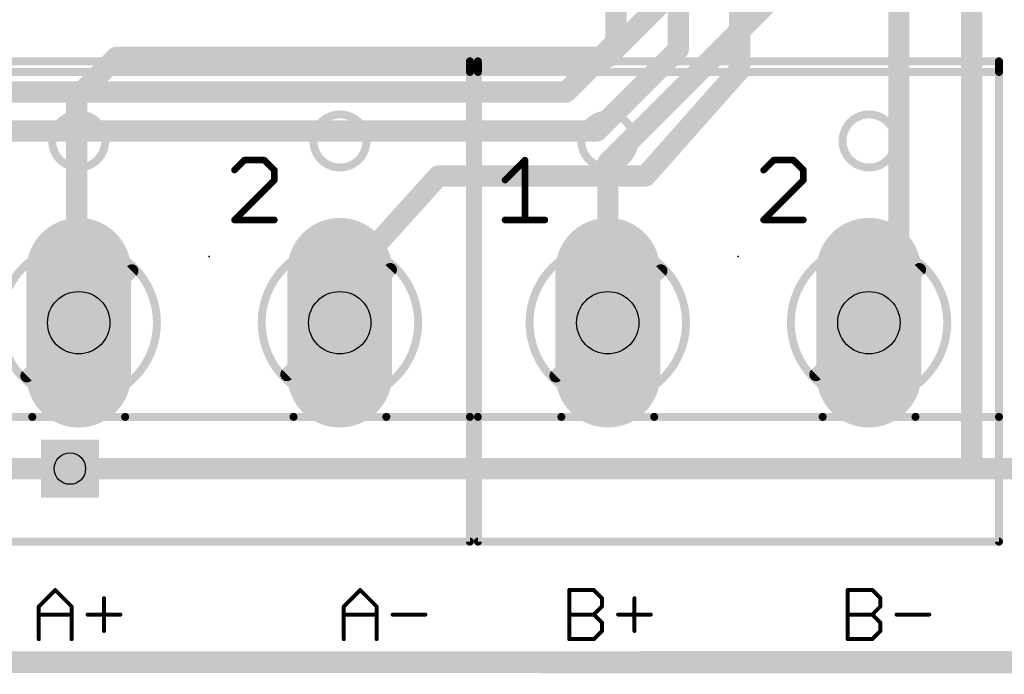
# Model space of a CAD drawing. Extents: x -0.6 to 56.6, y -0.1 to 45.4.
# Tile 2 of 11: x 9.1 to 27.9, y -0.1 to 12.4. Entities that reach past the tile are written whole.
import ezdxf

# ---------------------------------------------------------------- set-up
doc = ezdxf.new("R2010")
doc.units = 0
for name, color, linetype in [('1', 14, 'CONTINUOUS'), ('16', 174, 'CONTINUOUS'), ('17', 94, 'CONTINUOUS'), ('18', 94, 'CONTINUOUS'), ('20', 178, 'CONTINUOUS'), ('21', 250, 'CONTINUOUS'), ('23', 178, 'CONTINUOUS'), ('25', 250, 'CONTINUOUS'), ('29', 250, 'CONTINUOUS'), ('30', 250, 'CONTINUOUS'), ('44', 250, 'CONTINUOUS'), ('51', 250, 'CONTINUOUS')]:
    doc.layers.add(name, color=color, linetype=linetype)

# ---------------------------------------------------------------- blocks, each defined once
blk = doc.blocks.new('LONGP100')
at = {"const_width": 1}
blk.add_lwpolyline([(-0.5, 0), (0.5, 0)], dxfattribs=at)
at = {"const_width": 0.5}
for points in [[(-0.5, 0.25, 1), (-0.5, -0.25)], [(0.5, -0.25, 1), (0.5, 0.25)]]:
    blk.add_lwpolyline(points, format="xyb", dxfattribs=at)
blk = doc.blocks.new('ROUNDP')
at = {"const_width": 0.5}
blk.add_lwpolyline([(0, -0.25, 1), (0, 0.25, 1), (0, -0.25)], format="xyb", dxfattribs=at)
blk = doc.blocks.new('SQUAREV')
blk.add_solid([(-0.5, -0.5), (0.5, -0.5), (-0.5, 0.5), (0.5, 0.5)])
blk = doc.blocks.new('ROUNDV')
at = {"const_width": 0.5}
blk.add_lwpolyline([(0, -0.25, 1), (0, 0.25, 1), (0, -0.25)], format="xyb", dxfattribs=at)

msp = doc.modelspace()

# ---------------------------------------------------------------- linework, layer by layer
at = {"layer": '1', "const_width": 0.4064}
for points in [[(24.13, 15.494), (20.32, 11.684)], [(20.3346, 9.6666), (24.13, 13.462)], [(10.922, 11.684), (10.16, 10.922)], [(20.32, 11.684), (10.922, 11.684)], [(10.16, 10.922), (10.16, 6.39)], [(20.3346, 6.604), (20.3346, 9.6666)], [(10.16, 6.39), (10.2, 6.604)], [(10.033, 3.81), (8.509, 3.81)], [(-0.396, 0.104), (56.388, 0.127)]]:
    msp.add_lwpolyline(points, dxfattribs=at)
at = {"layer": '1', "const_width": 0.2032}
for points in [[(10.922, 11.7856, 1), (10.922, 11.5824)], [(10.9938, 11.6122, 1), (10.8502, 11.7558)], [(20.32, 11.5824, 1), (20.32, 11.7856)], [(20.2482, 11.7558, 1), (20.3918, 11.6122)], [(10.2616, 10.922, 1), (10.0584, 10.922)], [(10.0882, 10.9938, 1), (10.2318, 10.8502)], [(20.4362, 9.6666, 1), (20.233, 9.6666)], [(20.2628, 9.7384, 1), (20.4064, 9.5948)], [(10.2999, 6.5853, 1), (10.1001, 6.6227)], [(20.233, 6.604, 1), (20.4362, 6.604)], [(10.0601, 6.4087, 1), (10.2599, 6.3713)], [(10.0584, 6.39, 1), (10.2616, 6.39)], [(10.033, 3.7084, 1), (10.033, 3.9116)]]:
    msp.add_lwpolyline(points, format="xyb", dxfattribs=at)
at = {"layer": '16', "const_width": 0.4064}
for points in [[(22.86, 23.368), (22.86, 11.447)], [(25.908, 20.828), (25.908, 7.4314)], [(21.684, 11.835), (21.684, 18.982)], [(20.493, 11.979), (20.493, 18.315)], [(27.305, 3.81), (27.305, 16.383)], [(19.536, 11.022), (20.493, 11.979)], [(20.124, 10.275), (21.684, 11.835)], [(22.86, 11.447), (21.059, 9.415)], [(7.491, 11.022), (19.536, 11.022)], [(6.621, 10.275), (20.124, 10.275)], [(17.091, 9.415), (15.24, 7.366)], [(21.059, 9.415), (17.091, 9.415)], [(15.24, 7.366), (15.24, 6.644)], [(25.908, 7.4314), (25.3346, 6.604)], [(15.24, 6.644), (15.2, 6.604)], [(27.305, 3.81), (10.033, 3.81)], [(35.56, 3.81), (27.305, 3.81)], [(-0.396, 0.104), (56.388, 0.127)]]:
    msp.add_lwpolyline(points, dxfattribs=at)
at = {"layer": '16', "const_width": 0.2032}
for points in [[(20.3914, 11.979, 1), (20.5946, 11.979)], [(20.5648, 11.9072, 1), (20.4212, 12.0508)], [(21.5824, 11.835, 1), (21.7856, 11.835)], [(21.7558, 11.7632, 1), (21.6122, 11.9068)], [(22.7584, 11.447, 1), (22.9616, 11.447)], [(22.936, 11.3796, 1), (22.784, 11.5144)], [(19.4642, 11.0938, 1), (19.6078, 10.9502)], [(19.536, 10.9204, 1), (19.536, 11.1236)], [(20.0522, 10.3468, 1), (20.1958, 10.2032)], [(20.124, 10.1734, 1), (20.124, 10.3766)], [(17.091, 9.5166, 1), (17.091, 9.3134)], [(17.1664, 9.3469, 1), (17.0156, 9.4831)], [(20.983, 9.4824, 1), (21.135, 9.3476)], [(21.059, 9.3134, 1), (21.059, 9.5166)], [(15.3416, 7.366, 1), (15.1384, 7.366)], [(25.9915, 7.3735, 1), (25.8245, 7.4893)], [(15.1646, 7.4341, 1), (15.3154, 7.2979)], [(25.8064, 7.4314, 1), (26.0096, 7.4314)], [(15.3118, 6.5722, 1), (15.1682, 6.7158)], [(15.1282, 6.6758, 1), (15.2718, 6.5322)], [(15.1384, 6.644, 1), (15.3416, 6.644)], [(25.2511, 6.6619, 1), (25.4181, 6.5461)], [(10.033, 3.9116, 1), (10.033, 3.7084)], [(27.305, 3.9116, 1), (27.305, 3.7084)], [(27.305, 3.7084, 1), (27.305, 3.9116)], [(27.2034, 3.81, 1), (27.4066, 3.81)]]:
    msp.add_lwpolyline(points, format="xyb", dxfattribs=at)
at = {"layer": '20', "const_width": 0.254}
msp.add_lwpolyline([(-0.462, 0.033), (56.388, 0)], dxfattribs=at)
at = {"layer": '21'}
for points, const_width in [([(17.693, 11.608), (7.711, 11.608)], 0.1524), ([(17.693, 11.608), (17.693, 11.405)], 0.1524), ([(27.8276, 11.608), (17.8456, 11.608)], 0.1524), ([(17.8456, 11.405), (17.8456, 11.608)], 0.1524), ([(27.8276, 11.608), (27.8276, 11.405)], 0.1524), ([(7.711, 11.405), (17.693, 11.405)], 0.1524), ([(17.693, 11.405), (17.693, 4.801)], 0.1524), ([(17.8456, 4.801), (17.8456, 11.405)], 0.1524), ([(17.8456, 11.405), (27.8276, 11.405)], 0.1524), ([(27.8276, 11.405), (27.8276, 4.801)], 0.1524), ([(13.3752, 9.7165), (13.1845, 9.5258)], 0.127), ([(13.7565, 9.7165), (13.3752, 9.7165)], 0.127), ([(13.9472, 9.5258), (13.7565, 9.7165)], 0.127), ([(18.3661, 9.3352), (18.7474, 9.7165)], 0.127), ([(18.7474, 9.7165), (18.7474, 8.5725)], 0.127), ([(23.5098, 9.7165), (23.3191, 9.5258)], 0.127), ([(23.8911, 9.7165), (23.5098, 9.7165)], 0.127), ([(24.0817, 9.5258), (23.8911, 9.7165)], 0.127), ([(13.9472, 9.3352), (13.9472, 9.5258)], 0.127), ([(24.0817, 9.3352), (24.0817, 9.5258)], 0.127), ([(13.1845, 8.5725), (13.9472, 9.3352)], 0.127), ([(23.3191, 8.5725), (24.0817, 9.3352)], 0.127), ([(13.9472, 8.5725), (13.1845, 8.5725)], 0.127), ([(18.3661, 8.5725), (19.1288, 8.5725)], 0.127), ([(24.0817, 8.5725), (23.3191, 8.5725)], 0.127), ([(7.711, 4.801), (9.311, 4.801)], 0.1524), ([(11.089, 4.801), (14.315, 4.801)], 0.1524), ([(16.093, 4.801), (17.693, 4.801)], 0.1524), ([(17.693, 4.801), (17.693, 2.413)], 0.1524), ([(17.8456, 2.413), (17.8456, 4.801)], 0.1524), ([(17.8456, 4.801), (19.4456, 4.801)], 0.1524), ([(21.2236, 4.801), (24.4496, 4.801)], 0.1524), ([(26.2276, 4.801), (27.8276, 4.801)], 0.1524), ([(27.8276, 4.801), (27.8276, 2.413)], 0.1524), ([(7.711, 2.413), (17.693, 2.413)], 0.1524), ([(17.8456, 2.413), (27.8276, 2.413)], 0.1524)]:
    msp.add_lwpolyline(points, dxfattribs=dict(at, const_width=const_width))
for points, const_width in [([(17.7311, 11.608, 1), (17.6549, 11.608)], 0.0762), ([(17.693, 11.5699, 1), (17.693, 11.6461)], 0.0762), ([(17.8456, 11.6461, 1), (17.8456, 11.5699)], 0.0762), ([(17.8837, 11.608, 1), (17.8075, 11.608)], 0.0762), ([(27.8657, 11.608, 1), (27.7895, 11.608)], 0.0762), ([(27.8276, 11.5699, 1), (27.8276, 11.6461)], 0.0762), ([(17.7311, 11.405, 1), (17.6549, 11.405)], 0.0762), ([(17.6549, 11.405, 1), (17.7311, 11.405)], 0.0762), ([(17.693, 11.3669, 1), (17.693, 11.4431)], 0.0762), ([(17.8837, 11.405, 1), (17.8075, 11.405)], 0.0762), ([(17.8456, 11.4431, 1), (17.8456, 11.3669)], 0.0762), ([(17.8075, 11.405, 1), (17.8837, 11.405)], 0.0762), ([(27.8657, 11.405, 1), (27.7895, 11.405)], 0.0762), ([(27.7895, 11.405, 1), (27.8657, 11.405)], 0.0762), ([(27.8276, 11.3669, 1), (27.8276, 11.4431)], 0.0762), ([(10.2, 9.5758, 1), (10.2, 10.5918, 1), (10.2, 9.5758)], 0.1524), ([(15.2038, 9.5758, 1), (15.2038, 10.5918, 1), (15.2038, 9.5758)], 0.1524), ([(20.3346, 9.5758, 1), (20.3346, 10.5918, 1), (20.3346, 9.5758)], 0.1524), ([(25.3384, 9.5758, 1), (25.3384, 10.5918, 1), (25.3384, 9.5758)], 0.1524), ([(13.3752, 9.7482, 1), (13.3752, 9.6847)], 0.0635), ([(13.3976, 9.694, 1), (13.3527, 9.7389)], 0.0635), ([(13.7789, 9.7389, 1), (13.734, 9.694)], 0.0635), ([(13.7565, 9.6847, 1), (13.7565, 9.7482)], 0.0635), ([(18.7792, 9.7165, 1), (18.7157, 9.7165)], 0.0635), ([(18.7699, 9.694, 1), (18.725, 9.7389)], 0.0635), ([(23.5098, 9.7482, 1), (23.5098, 9.6847)], 0.0635), ([(23.5322, 9.694, 1), (23.4873, 9.7389)], 0.0635), ([(23.9135, 9.7389, 1), (23.8686, 9.694)], 0.0635), ([(23.8911, 9.6847, 1), (23.8911, 9.7482)], 0.0635), ([(13.162, 9.5483, 1), (13.207, 9.5034)], 0.0635), ([(13.9789, 9.5258, 1), (13.9154, 9.5258)], 0.0635), ([(13.9247, 9.5034, 1), (13.9696, 9.5483)], 0.0635), ([(23.2966, 9.5483, 1), (23.3416, 9.5034)], 0.0635), ([(24.1135, 9.5258, 1), (24.05, 9.5258)], 0.0635), ([(24.0593, 9.5034, 1), (24.1042, 9.5483)], 0.0635), ([(13.9154, 9.3352, 1), (13.9789, 9.3352)], 0.0635), ([(13.9696, 9.3127, 1), (13.9247, 9.3576)], 0.0635), ([(18.3436, 9.3576, 1), (18.3886, 9.3127)], 0.0635), ([(24.05, 9.3352, 1), (24.1135, 9.3352)], 0.0635), ([(24.1042, 9.3127, 1), (24.0593, 9.3576)], 0.0635), ([(13.1845, 8.6043, 1), (13.1845, 8.5407)], 0.0635), ([(13.162, 8.595, 1), (13.207, 8.55)], 0.0635), ([(13.9472, 8.5407, 1), (13.9472, 8.6043)], 0.0635), ([(18.3661, 8.6043, 1), (18.3661, 8.5407)], 0.0635), ([(18.7157, 8.5725, 1), (18.7792, 8.5725)], 0.0635), ([(19.1288, 8.5407, 1), (19.1288, 8.6043)], 0.0635), ([(23.3191, 8.6043, 1), (23.3191, 8.5407)], 0.0635), ([(23.2966, 8.595, 1), (23.3416, 8.55)], 0.0635), ([(24.0817, 8.5407, 1), (24.0817, 8.6043)], 0.0635), ([(9.311, 4.7629, 1), (9.311, 4.8391)], 0.0762), ([(11.089, 4.8391, 1), (11.089, 4.7629)], 0.0762), ([(14.315, 4.7629, 1), (14.315, 4.8391)], 0.0762), ([(16.093, 4.8391, 1), (16.093, 4.7629)], 0.0762), ([(17.7311, 4.801, 1), (17.6549, 4.801)], 0.0762), ([(17.6549, 4.801, 1), (17.7311, 4.801)], 0.0762), ([(17.693, 4.7629, 1), (17.693, 4.8391)], 0.0762), ([(17.8837, 4.801, 1), (17.8075, 4.801)], 0.0762), ([(17.8456, 4.8391, 1), (17.8456, 4.7629)], 0.0762), ([(17.8075, 4.801, 1), (17.8837, 4.801)], 0.0762), ([(19.4456, 4.7629, 1), (19.4456, 4.8391)], 0.0762), ([(21.2236, 4.8391, 1), (21.2236, 4.7629)], 0.0762), ([(24.4496, 4.7629, 1), (24.4496, 4.8391)], 0.0762), ([(26.2276, 4.8391, 1), (26.2276, 4.7629)], 0.0762), ([(27.8657, 4.801, 1), (27.7895, 4.801)], 0.0762), ([(27.7895, 4.801, 1), (27.8657, 4.801)], 0.0762), ([(27.8276, 4.7629, 1), (27.8276, 4.8391)], 0.0762), ([(17.693, 2.3749, 1), (17.693, 2.4511)], 0.0762), ([(17.8456, 2.4511, 1), (17.8456, 2.3749)], 0.0762), ([(27.8276, 2.3749, 1), (27.8276, 2.4511)], 0.0762), ([(17.6549, 2.413, 1), (17.7311, 2.413)], 0.0762), ([(17.8075, 2.413, 1), (17.8837, 2.413)], 0.0762), ([(27.7895, 2.413, 1), (27.8657, 2.413)], 0.0762)]:
    msp.add_lwpolyline(points, format="xyb", dxfattribs=dict(at, const_width=const_width))
at = {"layer": '23'}
for p in [(12.7, 7.874), (22.8346, 7.874)]:
    msp.add_point(p, dxfattribs=at)
at = {"layer": '25', "const_width": 0.0762}
for points in [[(9.4361, 1.1732), (9.7496, 1.4867)], [(9.7496, 1.4867), (10.0632, 1.1732)], [(15.2781, 1.1732), (15.5916, 1.4867)], [(15.5916, 1.4867), (15.9052, 1.1732)], [(19.5961, 0.5461), (19.5961, 1.4867)], [(19.5961, 1.4867), (20.0664, 1.4867)], [(20.0664, 1.4867), (20.2232, 1.3299)], [(24.9301, 0.5461), (24.9301, 1.4867)], [(24.9301, 1.4867), (25.4004, 1.4867)], [(25.4004, 1.4867), (25.5572, 1.3299)], [(10.6852, 1.3299), (10.6852, 0.7029)], [(20.2232, 1.3299), (20.2232, 1.1732)], [(20.8452, 1.3299), (20.8452, 0.7029)], [(25.5572, 1.3299), (25.5572, 1.1732)], [(9.4361, 0.5461), (9.4361, 1.1732)], [(10.0632, 1.1732), (10.0632, 0.5461)], [(15.2781, 0.5461), (15.2781, 1.1732)], [(15.9052, 1.1732), (15.9052, 0.5461)], [(20.2232, 1.1732), (20.0664, 1.0164)], [(25.5572, 1.1732), (25.4004, 1.0164)], [(9.4361, 1.0164), (10.0632, 1.0164)], [(10.3716, 1.0164), (10.9987, 1.0164)], [(15.2781, 1.0164), (15.9052, 1.0164)], [(16.2136, 1.0164), (16.8407, 1.0164)], [(19.5961, 1.0164), (20.0664, 1.0164)], [(20.0664, 1.0164), (20.2232, 0.8596)], [(20.5316, 1.0164), (21.1587, 1.0164)], [(24.9301, 1.0164), (25.4004, 1.0164)], [(25.4004, 1.0164), (25.5572, 0.8596)], [(25.8656, 1.0164), (26.4927, 1.0164)], [(20.2232, 0.8596), (20.2232, 0.7029)], [(25.5572, 0.8596), (25.5572, 0.7029)], [(20.0664, 0.5461), (19.5961, 0.5461)], [(20.2232, 0.7029), (20.0664, 0.5461)], [(25.4004, 0.5461), (24.9301, 0.5461)], [(25.5572, 0.7029), (25.4004, 0.5461)]]:
    msp.add_lwpolyline(points, dxfattribs=at)
at = {"layer": '25', "const_width": 0.0381}
for points in [[(9.7631, 1.5002, 1), (9.7362, 1.4732)], [(9.7631, 1.4732, 1), (9.7362, 1.5002)], [(15.6051, 1.5002, 1), (15.5782, 1.4732)], [(15.6051, 1.4732, 1), (15.5782, 1.5002)], [(19.5961, 1.5058, 1), (19.5961, 1.4677)], [(19.6151, 1.4867, 1), (19.577, 1.4867)], [(20.0799, 1.5002, 1), (20.0529, 1.4732)], [(20.0664, 1.4677, 1), (20.0664, 1.5058)], [(24.9301, 1.5058, 1), (24.9301, 1.4677)], [(24.9491, 1.4867, 1), (24.911, 1.4867)], [(25.4139, 1.5002, 1), (25.3869, 1.4732)], [(25.4004, 1.4677, 1), (25.4004, 1.5058)], [(10.7042, 1.3299, 1), (10.6661, 1.3299)], [(20.2422, 1.3299, 1), (20.2041, 1.3299)], [(20.2097, 1.3165, 1), (20.2366, 1.3434)], [(20.8642, 1.3299, 1), (20.8261, 1.3299)], [(25.5762, 1.3299, 1), (25.5381, 1.3299)], [(25.5437, 1.3165, 1), (25.5706, 1.3434)], [(9.4551, 1.1732, 1), (9.417, 1.1732)], [(9.4226, 1.1866, 1), (9.4496, 1.1597)], [(10.0822, 1.1732, 1), (10.0441, 1.1732)], [(10.0497, 1.1597, 1), (10.0766, 1.1866)], [(15.2646, 1.1866, 1), (15.2916, 1.1597)], [(15.2972, 1.1732, 1), (15.2591, 1.1732)], [(15.9242, 1.1732, 1), (15.8861, 1.1732)], [(15.8917, 1.1597, 1), (15.9186, 1.1866)], [(20.2041, 1.1732, 1), (20.2422, 1.1732)], [(20.2366, 1.1597, 1), (20.2097, 1.1866)], [(25.5381, 1.1732, 1), (25.5762, 1.1732)], [(25.5706, 1.1597, 1), (25.5437, 1.1866)], [(9.4361, 1.0354, 1), (9.4361, 0.9973)], [(10.0632, 0.9973, 1), (10.0632, 1.0354)], [(10.3716, 1.0354, 1), (10.3716, 0.9973)], [(10.9987, 0.9973, 1), (10.9987, 1.0354)], [(15.2781, 1.0354, 1), (15.2781, 0.9973)], [(15.9052, 0.9973, 1), (15.9052, 1.0354)], [(16.2136, 1.0354, 1), (16.2136, 0.9973)], [(16.8407, 0.9973, 1), (16.8407, 1.0354)], [(19.5961, 1.0354, 1), (19.5961, 0.9973)], [(20.0799, 1.0299, 1), (20.0529, 1.0029)], [(20.0529, 1.0299, 1), (20.0799, 1.0029)], [(20.0664, 0.9973, 1), (20.0664, 1.0354)], [(20.5316, 1.0354, 1), (20.5316, 0.9973)], [(21.1587, 0.9973, 1), (21.1587, 1.0354)], [(24.9301, 1.0354, 1), (24.9301, 0.9973)], [(25.4139, 1.0299, 1), (25.3869, 1.0029)], [(25.3869, 1.0299, 1), (25.4139, 1.0029)], [(25.4004, 0.9973, 1), (25.4004, 1.0354)], [(25.8656, 1.0354, 1), (25.8656, 0.9973)], [(26.4927, 0.9973, 1), (26.4927, 1.0354)], [(20.2422, 0.8596, 1), (20.2041, 0.8596)], [(20.2097, 0.8462, 1), (20.2366, 0.8731)], [(25.5762, 0.8596, 1), (25.5381, 0.8596)], [(25.5437, 0.8462, 1), (25.5706, 0.8731)], [(10.6661, 0.7029, 1), (10.7042, 0.7029)], [(19.5961, 0.5652, 1), (19.5961, 0.5271)], [(20.0529, 0.5596, 1), (20.0799, 0.5326)], [(20.0664, 0.5271, 1), (20.0664, 0.5652)], [(20.2041, 0.7029, 1), (20.2422, 0.7029)], [(20.2366, 0.6894, 1), (20.2097, 0.7163)], [(20.8261, 0.7029, 1), (20.8642, 0.7029)], [(24.9301, 0.5652, 1), (24.9301, 0.5271)], [(25.3869, 0.5596, 1), (25.4139, 0.5326)], [(25.4004, 0.5271, 1), (25.4004, 0.5652)], [(25.5381, 0.7029, 1), (25.5762, 0.7029)], [(25.5706, 0.6894, 1), (25.5437, 0.7163)], [(9.417, 0.5461, 1), (9.4551, 0.5461)], [(10.0441, 0.5461, 1), (10.0822, 0.5461)], [(15.2591, 0.5461, 1), (15.2972, 0.5461)], [(15.8861, 0.5461, 1), (15.9242, 0.5461)], [(19.577, 0.5461, 1), (19.6151, 0.5461)], [(24.911, 0.5461, 1), (24.9491, 0.5461)]]:
    msp.add_lwpolyline(points, format="xyb", dxfattribs=at)
at = {"layer": '44'}
for centre, radius in [((10.2, 6.604), 0.5969), ((15.2, 6.604), 0.5969), ((20.3346, 6.604), 0.5969), ((25.3346, 6.604), 0.5969), ((10.033, 3.81), 0.3)]:
    msp.add_circle(centre, radius, dxfattribs=at)
at = {"layer": '51'}
for points, const_width in [([(10.2, 5.1054, 1), (10.2, 8.1026, 1), (10.2, 5.1054)], 0.1524), ([(15.2038, 5.1054, 1), (15.2038, 8.1026, 1), (15.2038, 5.1054)], 0.1524), ([(20.3346, 5.1054, 1), (20.3346, 8.1026, 1), (20.3346, 5.1054)], 0.1524), ([(25.3384, 5.1054, 1), (25.3384, 8.1026, 1), (25.3384, 5.1054)], 0.1524), ([(16.2142, 7.5754, 1), (16.1238, 7.6646)], 0.127), ([(26.3488, 7.5754, 1), (26.2584, 7.6646)], 0.127), ([(11.2609, 7.5501, 1), (11.1711, 7.6399)], 0.127), ([(21.3955, 7.5501, 1), (21.3057, 7.6399)], 0.127), ([(9.1641, 5.6329, 1), (9.2539, 5.5431)], 0.127), ([(14.1428, 5.6576, 1), (14.2332, 5.5684)], 0.127), ([(19.2987, 5.6329, 1), (19.3885, 5.5431)], 0.127), ([(24.2774, 5.6576, 1), (24.3678, 5.5684)], 0.127), ([(9.311, 4.8391, 1), (9.311, 4.7629)], 0.0762), ([(11.089, 4.7629, 1), (11.089, 4.8391)], 0.0762), ([(14.315, 4.8391, 1), (14.315, 4.7629)], 0.0762), ([(16.093, 4.7629, 1), (16.093, 4.8391)], 0.0762), ([(19.4456, 4.8391, 1), (19.4456, 4.7629)], 0.0762), ([(21.2236, 4.7629, 1), (21.2236, 4.8391)], 0.0762), ([(24.4496, 4.8391, 1), (24.4496, 4.7629)], 0.0762), ([(26.2276, 4.7629, 1), (26.2276, 4.8391)], 0.0762)]:
    msp.add_lwpolyline(points, format="xyb", dxfattribs=dict(at, const_width=const_width))
for points, const_width in [([(14.188, 5.613), (16.169, 7.62)], 0.254), ([(24.3226, 5.613), (26.3036, 7.62)], 0.254), ([(9.209, 5.588), (11.216, 7.595)], 0.254), ([(19.3436, 5.588), (21.3506, 7.595)], 0.254), ([(9.311, 4.801), (11.089, 4.801)], 0.1524), ([(14.315, 4.801), (16.093, 4.801)], 0.1524), ([(19.4456, 4.801), (21.2236, 4.801)], 0.1524), ([(24.4496, 4.801), (26.2276, 4.801)], 0.1524)]:
    msp.add_lwpolyline(points, dxfattribs=dict(at, const_width=const_width))

# ---------------------------------------------------------------- block references
at = {"layer": '17', "rotation": 90}
for name, p, xscale, yscale in [('LONGP100', (10.2, 6.604), 1.8034, 1.8034), ('LONGP100', (10.2, 6.604), 1.8034, 1.8034), ('LONGP100', (15.2, 6.604), 1.8034, 1.8034), ('LONGP100', (15.2, 6.604), 1.8034, 1.8034), ('LONGP100', (20.3346, 6.604), 1.8034, 1.8034), ('LONGP100', (20.3346, 6.604), 1.8034, 1.8034), ('LONGP100', (25.3346, 6.604), 1.8034, 1.8034), ('LONGP100', (25.3346, 6.604), 1.8034, 1.8034), ('ROUNDP', (10.2, 6.604), 1.7907, 1.7907), ('ROUNDP', (10.2, 6.604), 1.7907, 1.7907), ('ROUNDP', (10.2, 6.604), 1.7907, 1.7907), ('ROUNDP', (10.2, 6.604), 1.7907, 1.7907), ('ROUNDP', (10.2, 6.604), 1.7907, 1.7907), ('ROUNDP', (10.2, 6.604), 1.7907, 1.7907), ('ROUNDP', (10.2, 6.604), 1.7907, 1.7907), ('ROUNDP', (10.2, 6.604), 1.7907, 1.7907), ('ROUNDP', (10.2, 6.604), 1.7907, 1.7907), ('ROUNDP', (10.2, 6.604), 1.7907, 1.7907), ('ROUNDP', (10.2, 6.604), 1.7907, 1.7907), ('ROUNDP', (10.2, 6.604), 1.7907, 1.7907), ('ROUNDP', (10.2, 6.604), 1.7907, 1.7907), ('ROUNDP', (10.2, 6.604), 1.7907, 1.7907), ('ROUNDP', (15.2, 6.604), 1.7907, 1.7907), ('ROUNDP', (15.2, 6.604), 1.7907, 1.7907), ('ROUNDP', (15.2, 6.604), 1.7907, 1.7907), ('ROUNDP', (15.2, 6.604), 1.7907, 1.7907), ('ROUNDP', (15.2, 6.604), 1.7907, 1.7907), ('ROUNDP', (15.2, 6.604), 1.7907, 1.7907), ('ROUNDP', (15.2, 6.604), 1.7907, 1.7907), ('ROUNDP', (15.2, 6.604), 1.7907, 1.7907), ('ROUNDP', (15.2, 6.604), 1.7907, 1.7907), ('ROUNDP', (15.2, 6.604), 1.7907, 1.7907), ('ROUNDP', (15.2, 6.604), 1.7907, 1.7907), ('ROUNDP', (15.2, 6.604), 1.7907, 1.7907), ('ROUNDP', (15.2, 6.604), 1.7907, 1.7907), ('ROUNDP', (15.2, 6.604), 1.7907, 1.7907), ('ROUNDP', (20.3346, 6.604), 1.7907, 1.7907), ('ROUNDP', (20.3346, 6.604), 1.7907, 1.7907), ('ROUNDP', (20.3346, 6.604), 1.7907, 1.7907), ('ROUNDP', (20.3346, 6.604), 1.7907, 1.7907), ('ROUNDP', (20.3346, 6.604), 1.7907, 1.7907), ('ROUNDP', (20.3346, 6.604), 1.7907, 1.7907), ('ROUNDP', (20.3346, 6.604), 1.7907, 1.7907), ('ROUNDP', (20.3346, 6.604), 1.7907, 1.7907), ('ROUNDP', (20.3346, 6.604), 1.7907, 1.7907), ('ROUNDP', (20.3346, 6.604), 1.7907, 1.7907), ('ROUNDP', (20.3346, 6.604), 1.7907, 1.7907), ('ROUNDP', (20.3346, 6.604), 1.7907, 1.7907), ('ROUNDP', (20.3346, 6.604), 1.7907, 1.7907), ('ROUNDP', (20.3346, 6.604), 1.7907, 1.7907), ('ROUNDP', (25.3346, 6.604), 1.7907, 1.7907), ('ROUNDP', (25.3346, 6.604), 1.7907, 1.7907), ('ROUNDP', (25.3346, 6.604), 1.7907, 1.7907), ('ROUNDP', (25.3346, 6.604), 1.7907, 1.7907), ('ROUNDP', (25.3346, 6.604), 1.7907, 1.7907), ('ROUNDP', (25.3346, 6.604), 1.7907, 1.7907), ('ROUNDP', (25.3346, 6.604), 1.7907, 1.7907), ('ROUNDP', (25.3346, 6.604), 1.7907, 1.7907), ('ROUNDP', (25.3346, 6.604), 1.7907, 1.7907), ('ROUNDP', (25.3346, 6.604), 1.7907, 1.7907), ('ROUNDP', (25.3346, 6.604), 1.7907, 1.7907), ('ROUNDP', (25.3346, 6.604), 1.7907, 1.7907), ('ROUNDP', (25.3346, 6.604), 1.7907, 1.7907), ('ROUNDP', (25.3346, 6.604), 1.7907, 1.7907)]:
    msp.add_blockref(name, p, dxfattribs=dict(at, xscale=xscale, yscale=yscale))
at = {"layer": '18', "xscale": 1.108, "yscale": 1.108}
for name in ['SQUAREV', 'ROUNDV', 'ROUNDV', 'ROUNDV', 'ROUNDV', 'ROUNDV', 'ROUNDV', 'ROUNDV', 'ROUNDV', 'ROUNDV', 'ROUNDV', 'ROUNDV', 'ROUNDV', 'ROUNDV', 'ROUNDV', 'SQUAREV']:
    msp.add_blockref(name, (10.033, 3.81), dxfattribs=at)
at = {"layer": '29', "xscale": 2.0066, "yscale": 2.0066, "rotation": 90}
for p in [(10.2, 6.604), (15.2, 6.604), (20.3346, 6.604), (25.3346, 6.604)]:
    msp.add_blockref('LONGP100', p, dxfattribs=at)
at = {"layer": '30', "xscale": 2.0066, "yscale": 2.0066, "rotation": 90}
for p in [(10.2, 6.604), (15.2, 6.604), (20.3346, 6.604), (25.3346, 6.604)]:
    msp.add_blockref('LONGP100', p, dxfattribs=at)

doc.saveas('drawing.dxf')
